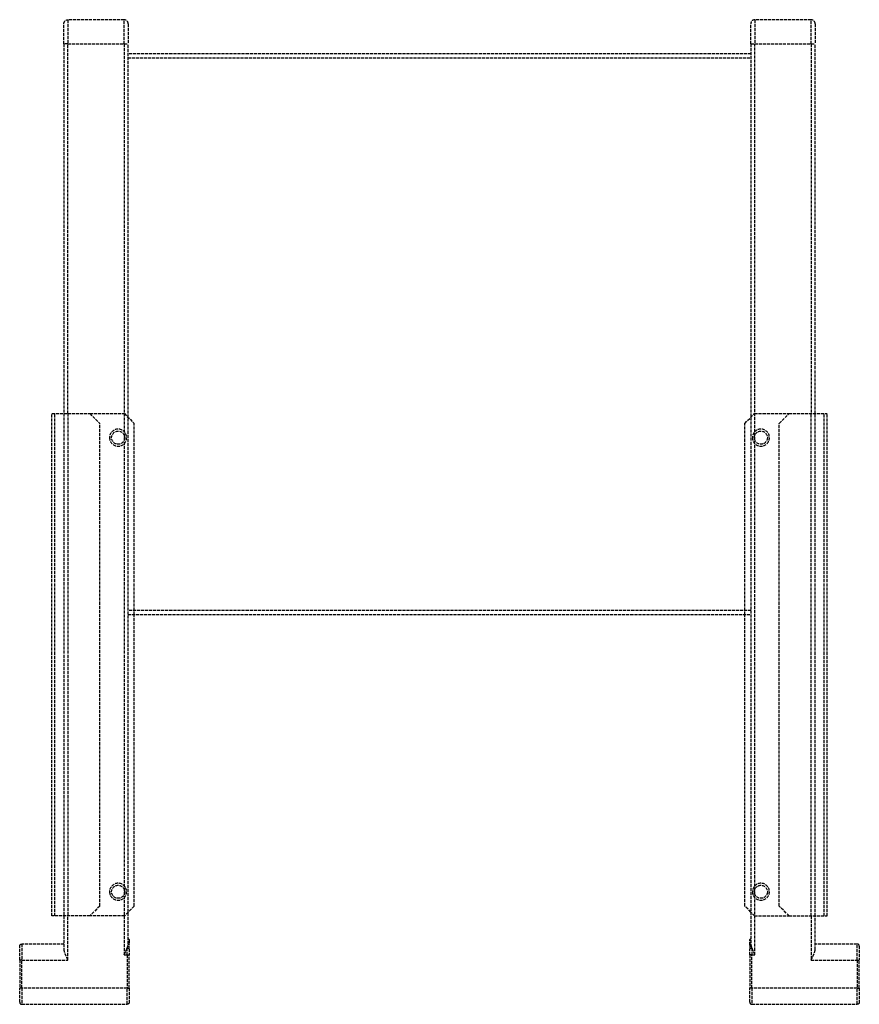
# Model space of a CAD drawing. Header units: millimetres. Extents: x -209 to 209, y -194 to 296.
import ezdxf

# ---------------------------------------------------------------- set-up
doc = ezdxf.new("R2010")
doc.units = ezdxf.units.MM
doc.header["$LTSCALE"] = 10
doc.linetypes.add('ALLCAD_Strich', pattern=[0.2, 0.15, -0.05])
doc.layers.add('BESCH_KONT_sich_schn_ansi_2d', color=40, linetype='Continuous')

msp = doc.modelspace()

# ---------------------------------------------------------------- linework, layer by layer
at = {"layer": 'BESCH_KONT_sich_schn_ansi_2d', "linetype": 'ALLCAD_Strich', "extrusion": (0, 1, -2.22045e-16)}
for p, q in [((-185, 296), (-185, 284)), ((-157, 296), (-185, 296)), ((-157, 284), (-157, 296)), ((157, 296), (157, 284)), ((185, 296), (157, 296)), ((185, 284), (185, 296)), ((-187, 284), (-187, 294)), ((-155, 294), (-155, 284)), ((155, 284), (155, 294)), ((187, 294), (187, 284)), ((-187, 284), (-187, 100)), ((-185, 284), (-187, 284)), ((-185, 100), (-185, 284)), ((-185, 284), (-157, 284)), ((-157, 284), (-155, 284)), ((-157, 284), (-157, -169.31)), ((-155, -164.02), (-155, 284)), ((155, 284), (157, 284)), ((155, 284), (155, -164.02)), ((157, 284), (185, 284)), ((157, -169.31), (157, 284)), ((185, 284), (185, 100)), ((185, 284), (187, 284)), ((187, 100), (187, 284)), ((155, 279), (-155, 279)), ((-155, 277), (155, 277)), ((-193, 100), (-174.06, 100)), ((-193, -150), (-193, 100)), ((-191.5, -150), (-191.5, 100)), ((-187, 100), (-187, -150)), ((-185, 100), (-185, -150)), ((-174.06, 100), (-169.18, 95.12)), ((-174.06, 100), (-156.88, 100)), ((-156.88, 100), (-152, 95.12)), ((152, 95.12), (156.88, 100)), ((156.88, 100), (174.06, 100)), ((169.18, 95.12), (174.06, 100)), ((174.06, 100), (193, 100)), ((185, -150), (185, 100)), ((187, -150), (187, 100)), ((191.5, -150), (191.5, 100)), ((193, -150), (193, 100)), ((-169.18, -145.12), (-169.18, 95.12)), ((-152, 0), (-152, 95.12)), ((152, 0), (152, 95.12)), ((169.18, -145.12), (169.18, 95.12)), ((155, 2), (-155, 2)), ((-155, 0), (155, 0)), ((-152, -145.12), (-152, 0)), ((-0.01, 2.01), (-0.01, 2.01)), ((-0.01, 2), (-0.01, 2.01)), ((-0.01, 2.01), (-0.01, 2)), ((-0.01, 2.01), (-0.01, 2.01)), ((-0.01, 2.01), (-0.01, 2)), ((-0.01, 2), (-0.01, 2)), ((-0.01, 2), (-0.01, 2)), ((0, 2), (0, 2.01)), ((0, 2), (0, 2.01)), ((0, 2.01), (0, 2.01)), ((0, 2.01), (0, 2)), ((0, 2.01), (0, 2.01)), ((0, 2), (0, 2.01)), ((0, 2.01), (0, 2.01)), ((0, 2.01), (0, 2.01)), ((0, 2), (0, 2)), ((0, 2), (0, 2)), ((0, 2), (0, 2)), ((0, 2), (0, 2)), ((0.01, 2.01), (0.01, 2.01)), ((0.01, 2.01), (0.01, 2)), ((0.01, 2.01), (0.01, 2.01)), ((0.01, 2.01), (0.01, 2)), ((0.01, 2), (0.01, 2.01)), ((0.01, 2), (0.01, 2)), ((0.01, 2), (0.01, 2)), ((152, -145.12), (152, 0)), ((-169.18, -145.12), (-174.06, -150)), ((-152, -145.12), (-155, -148.12)), ((155, -148.12), (152, -145.12)), ((174.06, -150), (169.18, -145.12)), ((-174.06, -150), (-193, -150)), ((-187, -150), (-187, -166.71)), ((-185, -172), (-185, -150)), ((-156.88, -150), (-174.06, -150)), ((-155, -148.12), (-156.88, -150)), ((156.88, -150), (155, -148.12)), ((156.88, -150), (174.06, -150)), ((174.06, -150), (193, -150)), ((185, -150), (185, -172)), ((187, -166.71), (187, -150)), ((-209, -172), (-209, -165)), ((-208, -164), (-208, -172)), ((-187, -164), (-208, -164)), ((-155.5, -169.31), (-155.5, -166.09)), ((-154.5, -162.18), (-154.5, -164.59)), ((-154.5, -166.5), (-154.5, -169.31)), ((154.5, -164.59), (154.5, -162.18)), ((154.5, -169.31), (154.5, -166.5)), ((155.5, -166.09), (155.5, -169.31)), ((208, -164), (187, -164)), ((208, -172), (208, -164)), ((209, -165), (209, -172)), ((-157, -169.31), (-155.5, -169.31)), ((-155.5, -169.31), (-154.5, -169.31)), ((-155.5, -169.31), (-155.5, -186)), ((-154.5, -186), (-154.5, -169.31)), ((155.5, -169.31), (154.5, -169.31)), ((154.5, -169.31), (154.5, -186)), ((155.5, -169.31), (157, -169.31)), ((155.5, -186), (155.5, -169.31)), ((-208, -172), (-209, -172)), ((-209, -172), (-209, -186)), ((-208, -186), (-208, -172)), ((-208, -172), (-185, -172)), ((185, -172), (208, -172)), ((208, -172), (209, -172)), ((208, -172), (208, -186)), ((209, -186), (209, -172)), ((-208, -186), (-209, -186)), ((-209, -193), (-209, -186)), ((-208, -186), (-208, -194)), ((-155.5, -186), (-208, -186)), ((-155.5, -186), (-154.5, -186)), ((-155.5, -194), (-155.5, -186)), ((-154.5, -186), (-154.5, -193)), ((155.5, -186), (154.5, -186)), ((154.5, -193), (154.5, -186)), ((208, -186), (155.5, -186)), ((155.5, -186), (155.5, -194)), ((208, -186), (209, -186)), ((208, -194), (208, -186)), ((209, -186), (209, -193)), ((-208, -194), (-155.5, -194)), ((155.5, -194), (208, -194))]:
    msp.add_line(p, q, dxfattribs=at)
at = {"layer": 'BESCH_KONT_sich_schn_ansi_2d', "linetype": 'ALLCAD_Strich', "extrusion": (0, -2.22045e-16, -1)}
for centre in [(160, 88), (-160, 88), (160, -138), (-160, -138)]:
    msp.add_circle(centre, 4.25, dxfattribs=at)
at = {"layer": 'BESCH_KONT_sich_schn_ansi_2d', "linetype": 'ALLCAD_Strich'}
for centre in [(-160, 88), (160, 88), (-160, -138), (160, -138)]:
    msp.add_circle(centre, 3.25, dxfattribs=at)
at = {"layer": 'BESCH_KONT_sich_schn_ansi_2d', "linetype": 'ALLCAD_Strich', "extrusion": (0, -2.22045e-16, -1)}
for centre, radius, start, end in [((185, 294), 2, 0, 90), ((0.01, 2.01), 0.00271, 0, 90), ((0.01, 2.01), 0.00116, 90, 180), ((0.01, 2), 0.00271, 270, 0), ((0.01, 2), 0.00116, 180, 270), ((-0.01, 2.01), 0.00271, 0, 90), ((0, 2.01), 0.00093, 90, 180), ((0, 2.01), 0.00093, 180, 270), ((-0.01, 2), 0.00271, 270, 0), ((-0.01, 2.01), 0.00116, 90, 180), ((-0.01, 2), 0.00116, 180, 270), ((155.5, -162.18), 1, 120, 180), ((-155.5, -162.18), 1, 0, 60), ((208, -165), 1, 0, 90), ((155.5, -193), 1, 180, 270), ((-208, -193), 1, 180, 270)]:
    msp.add_arc(centre, radius, start, end, dxfattribs=at)
at = {"layer": 'BESCH_KONT_sich_schn_ansi_2d', "linetype": 'ALLCAD_Strich'}
for centre, radius, start, end in [((-157, 294), 2, 0, 90), ((157, 294), 2, 90, 180), ((185, 294), 2, 0, 90), ((-0.01, 2.01), 0.00116, 90, 180), ((-0.01, 2.01), 0.00271, 0, 90), ((-0.01, 2), 0.00116, 180, 270), ((-0.01, 2), 0.00271, 270, 0), ((0, 2.01), 0.00217, 270, 0), ((0, 2.01), 0.00217, 0, 90), ((0.01, 2.01), 0.00116, 90, 180), ((0.01, 2.01), 0.00271, 0, 90), ((0.01, 2), 0.00116, 180, 270), ((0.01, 2), 0.00271, 270, 0), ((208, -165), 1, 0, 90), ((-208, -193), 1, 180, 270), ((155.5, -193), 1, 180, 270)]:
    msp.add_arc(centre, radius, start, end, dxfattribs=at)
for centre, major_axis, start_param, end_param in [((-155.5, -166.5), (1, 0), 0, 1.570796), ((155.5, -166.5), (-1, 0), -1.570796, 0)]:
    msp.add_ellipse(centre, major_axis=major_axis, ratio=0.402638, start_param=start_param, end_param=end_param, dxfattribs=at)
at = {"layer": 'BESCH_KONT_sich_schn_ansi_2d', "linetype": 'ALLCAD_Strich', "extrusion": (0, -2.22045e-16, -1)}
for centre, major_axis, start_param, end_param in [((-155.5, -164.59), (1, 0), -1.047198, 0), ((155.5, -164.59), (-1, 0), 0, 1.047198)]:
    msp.add_ellipse(centre, major_axis=major_axis, ratio=0.661438, start_param=start_param, end_param=end_param, dxfattribs=at)
at = {"layer": 'BESCH_KONT_sich_schn_ansi_2d', "linetype": 'ALLCAD_Strich'}
for points, knots in [([(-157, -169.31), (-156.76, -168.84), (-156.5, -168.32), (-156.01, -167.28), (-155.77, -166.77), (-155.56, -166.24), (-155.53, -166.17), (-155.5, -166.09)], [1.5399606, 1.5399606, 1.5399606, 1.5399606, 1.699748, 1.699748, 1.8595353, 1.8595353, 1.8841246, 1.8841246, 1.8841246, 1.8841246]), ([(-155.5, -166.09), (-155.38, -165.78), (-155.26, -165.44), (-155.07, -164.73), (-155, -164.35), (-155, -164.02)], [1.3014861, 1.3014861, 1.3014861, 1.3014861, 1.4084287, 1.4084287, 1.5399606, 1.5399606, 1.5399606, 1.5399606]), ([(-154.5, -166.5), (-154.5, -166.36), (-154.5, -166.23), (-154.5, -165.77), (-154.5, -165.45), (-154.5, -164.95), (-154.5, -164.76), (-154.5, -164.59)], [0.9599837, 0.9599837, 0.9599837, 0.9599837, 1.0029619, 1.0029619, 1.1103765, 1.1103765, 1.1775106, 1.1775106, 1.1775106, 1.1775106]), ([(154.5, -164.59), (154.5, -164.76), (154.5, -164.95), (154.5, -165.45), (154.5, -165.78), (154.5, -166.24), (154.5, -166.37), (154.5, -166.5)], [0.0790522, 0.0790522, 0.0790522, 0.0790522, 0.1466702, 0.1466702, 0.2548589, 0.2548589, 0.2966398, 0.2966398, 0.2966398, 0.2966398]), ([(155, -164.02), (155, -164.35), (155.07, -164.73), (155.26, -165.44), (155.38, -165.78), (155.5, -166.09)], [0.344164, 0.344164, 0.344164, 0.344164, 0.4756959, 0.4756959, 0.5826385, 0.5826385, 0.5826385, 0.5826385]), ([(155.5, -166.09), (155.53, -166.17), (155.56, -166.24), (155.77, -166.77), (156.01, -167.28), (156.5, -168.32), (156.76, -168.84), (157, -169.31)], [0, 0, 0, 0, 0.0245893, 0.0245893, 0.1843767, 0.1843767, 0.344164, 0.344164, 0.344164, 0.344164]), ([(-187, -166.71), (-187, -167.46), (-186.7, -168.32), (-185.93, -170.15), (-185.45, -171.11), (-185, -172)], [0, 0, 0, 0, 0.2992773, 0.2992773, 0.5985546, 0.5985546, 0.5985546, 0.5985546]), ([(185, -172), (185.24, -171.52), (185.5, -171), (185.99, -169.97), (186.23, -169.46), (186.57, -168.61), (186.72, -168.2), (186.93, -167.42), (187, -167.04), (187, -166.71)], [1.3014861, 1.3014861, 1.3014861, 1.3014861, 1.4612735, 1.4612735, 1.6210608, 1.6210608, 1.7525927, 1.7525927, 1.8841246, 1.8841246, 1.8841246, 1.8841246])]:
    msp.add_open_spline(points, degree=3, knots=knots, dxfattribs=at)

doc.saveas('drawing.dxf')
